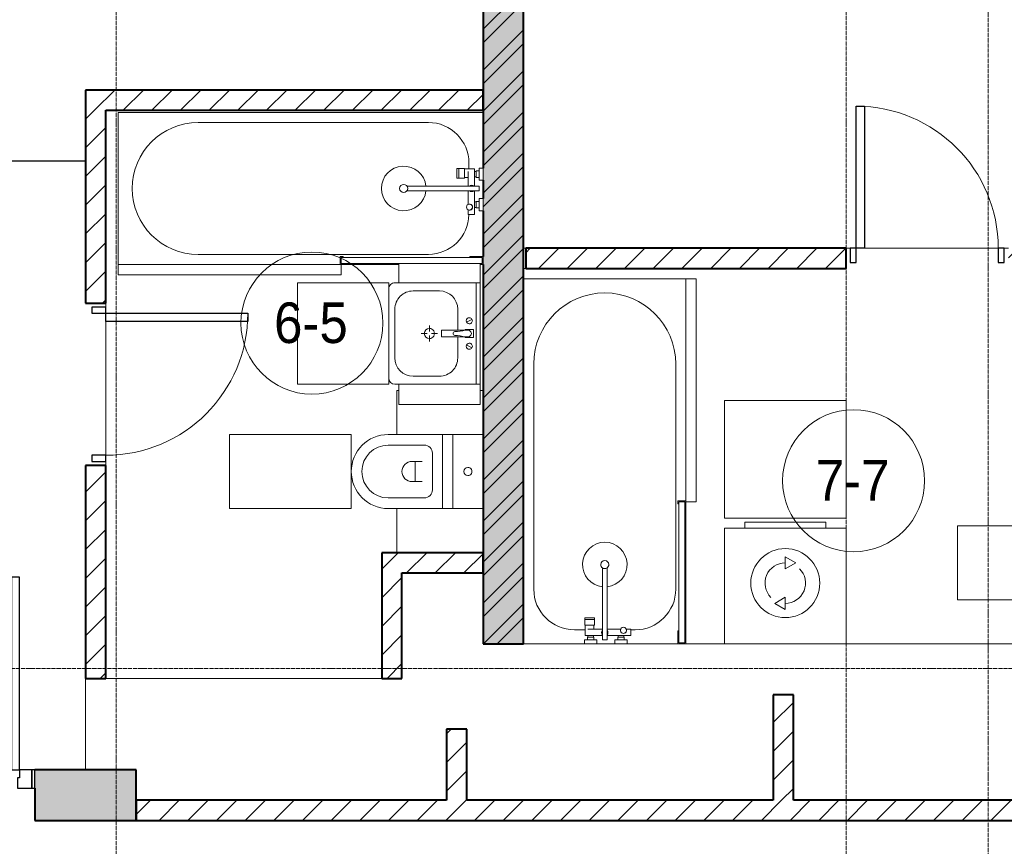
# Model space of a CAD drawing. Header units: millimetres. Extents: x 5617 to 107604, y 7718 to 206326.
# Tile 40 of 65: x 42116 to 46971, y 25423 to 29497. Entities that reach past the tile are written whole.
import ezdxf

# ---------------------------------------------------------------- set-up
doc = ezdxf.new("R2010")
doc.units = ezdxf.units.MM
doc.linetypes.add('ADSK_Линия сетки', pattern=[25, 20, -2.5, 0, -2.5])
doc.linetypes.add('Линия сетки', pattern=[25, 20, -2.5, 0, -2.5])
for name, color, linetype, lineweight in [('Двери', 7, 'Continuous', 18), ('Каркас_Импост', 7, 'Continuous', 30), ('Марки помещений', 7, 'Continuous', 20), ('Мебель', 7, 'Continuous', 18), ('Монтажный зазор', 7, 'Continuous', 30), ('Оси', 7, 'Continuous', 9), ('Панель', 7, 'Continuous', 30), ('Перекрытия', 7, 'Continuous', 18), ('Сантехнические приборы', 7, 'Continuous', 18), ('Стены', 7, 'Continuous', 18), ('Стены разрез', 7, 'Continuous', 40), ('Электрооборудование', 7, 'Continuous', 18)]:
    doc.layers.add(name, color=color, linetype=linetype, lineweight=lineweight)
doc.styles.add('Arial_3', font='arial.ttf', dxfattribs={"width": 0.9, "height": 200})
pattern_1 = [(45, (0, 0), (-70.71068, 70.71068), [])]

# ---------------------------------------------------------------- blocks, each defined once
blk = doc.blocks.new('MR_Стиральная машина - Стиральная машина_600-2638733-МКСС_К4_L17_58_200_')
at = {"layer": 'Электрооборудование', "color": 253, "true_color": 0xaaaaaa}
for p, q in [((-200, 600), (200, 600)), ((-200, 570), (-200, 600)), ((200, 600), (200, 570)), ((-300, 570), (300, 570)), ((-300, 0), (-300, 570)), ((300, 570), (300, 0)), ((0, 430), (52, 400)), ((0, 370), (0, 430)), ((52, 400), (0, 370)), ((-52, 200), (0, 230)), ((0, 170), (-52, 200)), ((0, 230), (0, 170)), ((300, 0), (-300, 0))]:
    blk.add_line(p, q, dxfattribs=at)
for radius, start, end in [(170, 0, 180), (100, 90, 225), (100, 270, 45), (170, 180, 0)]:
    blk.add_arc((0, 300), radius, start, end, dxfattribs=at)
blk = doc.blocks.new('MR_Зона обслуживания - MR_Зона обслуживания-2638736-МКСС_К4_L17_58_200_')
at = {"layer": 'Мебель', "lineweight": 9}
for p, q in [((300, 580), (-300, 580)), ((-300, 580), (-300, 0)), ((300, 0), (300, 580)), ((-300, 0), (300, 0))]:
    blk.add_line(p, q, dxfattribs=at)
blk = doc.blocks.new('A_DOR_Door - Вн_3_Одинарная_800x2100-3005070-МКСС_К4_L17_58_200_')
at = {"layer": 'Двери', "color": 253, "lineweight": 30, "true_color": 0xaaaaaa}
for p, q in [((-350, 50), (-350, 750)), ((-350, 750), (-310, 750)), ((-350, 50), (-350, 750)), ((-310, 750), (-310, 50)), ((-380, 50), (-380, -20)), ((-350, 50), (-380, 50)), ((-310, 50), (-350, 50)), ((-350, -20), (-350, 50)), ((380, 50), (350, 50)), ((350, 50), (350, -20)), ((380, -20), (380, 50)), ((-380, -20), (-350, -20)), ((350, -20), (380, -20))]:
    blk.add_line(p, q, dxfattribs=at)
at = {"layer": 'Двери', "color": 254, "lineweight": 9, "true_color": 0xd4d4d4}
blk.add_arc((-350, 50), 700, 360, 90, dxfattribs=at)
blk = doc.blocks.new('MR_Ванна - Санузел с ванной_1800x750-2515842-МКСС_К4_L17_58_200_')
at = {"layer": 'Сантехнические приборы', "color": 253, "true_color": 0xaaaaaa}
for p, q in [((900, 0), (-900, 0)), ((-900, 0), (-900, -750)), ((-505, -50), (630, -50)), ((780, -276.9), (770.9, -276.9)), ((770.9, -276.9), (770.9, -323.9)), ((807.5, -276.9), (780, -276.9)), ((780, -276.9), (780, -323.9)), ((780, -323.9), (780, -276.9)), ((807.5, -323.9), (807.5, -276.9)), ((858, -278.8), (807.5, -278.8)), ((807.5, -278.8), (807.5, -321.6)), ((830, -250), (830, -278.8)), ((858, -291.7), (858, -278.8)), ((880, -289), (866, -289)), ((866, -289), (866, -321)), ((900, -275.2), (880, -275.2)), ((880, -275.2), (880, -335)), ((880, -321), (880, -289)), ((900, -335), (900, -275.2)), ((770.9, -323.9), (780, -323.9)), ((780, -323.9), (807.5, -323.9)), ((807.5, -321.6), (826.3, -321.6)), ((826.3, -291.7), (826.3, -363.7)), ((858, -363.7), (858, -291.7)), ((866, -291.7), (858, -291.7)), ((858, -291.7), (858, -318.6)), ((858, -318.6), (866, -318.6)), ((866, -318.6), (866, -291.7)), ((866, -321), (880, -321)), ((880, -335), (900, -335)), ((880, -363.7), (524.9, -363.7)), ((524.9, -386.3), (880, -386.3)), ((826.3, -386.3), (826.3, -453.7)), ((858, -504.1), (858, -386.3)), ((880, -386.3), (880, -363.7)), ((880, -425), (880, -484.8)), ((900, -425), (880, -425)), ((900, -484.8), (900, -425)), ((826.3, -480.7), (826.3, -504.1)), ((858, -441.4), (858, -468.3)), ((866, -441.4), (858, -441.4)), ((858, -468.3), (866, -468.3)), ((866, -439), (866, -471)), ((880, -439), (866, -439)), ((866, -468.3), (866, -441.4)), ((866, -471), (880, -471)), ((880, -471), (880, -439)), ((880, -484.8), (900, -484.8)), ((826.3, -504.1), (858, -504.1)), ((630, -700), (-505, -700)), ((195, -710), (195, -750.1)), ((210, -710), (195, -710)), ((200, -745.1), (200, -715)), ((200, -715), (210, -715)), ((895, -715), (200, -715)), ((200, -715), (200, -745.1)), ((210, -715), (210, -710)), ((900, -710), (835, -710)), ((835, -710), (835, -715)), ((835, -715), (895, -715)), ((895, -715), (895, -745.1)), ((895, -745.1), (895, -715)), ((900, -750), (900, -710)), ((195, -750.1), (210, -750.1)), ((210, -745.1), (200, -745.1)), ((200, -745.1), (895, -745.1)), ((210, -750.1), (210, -745.1)), ((210, -750), (485, -750)), ((895, -745.1), (885, -745.1)), ((885, -745.1), (885, -750)), ((885, -750), (900, -750))]:
    blk.add_line(p, q, dxfattribs=at)
for centre, radius, start, end in [((-505, -375), 325, 90, 270), ((630, -250), 200, 360, 90), ((508.5, -375), 110, 5.916, 354.084), ((508.5, -375), 20, 90, 270), ((508.5, -375), 20, 270, 90), ((508.5, -375), 20, 325.4667, 34.5333), ((843.9, -375), 15.5, 47.0093, 132.9907), ((843.9, -375), 15.5, 227.0093, 312.9907), ((832.8, -467.2), 15, 90, 270), ((832.8, -467.2), 15, 244.0483, 115.9517), ((832.8, -467.2), 15, 270, 90), ((630, -500), 200, 270, 358.8143)]:
    blk.add_arc(centre, radius, start, end, dxfattribs=at)
blk = doc.blocks.new('MR_Зона обслуживания - MR_Зона обслуживания-2638725-МКСС_К4_L17_58_200_')
at = {"layer": 'Мебель', "lineweight": 9}
for p, q in [((545.1, 0), (-550, 0)), ((-550, 0), (-550, -50)), ((550, -50), (550, -0.1)), ((-550, -50), (550, -50))]:
    blk.add_line(p, q, dxfattribs=at)
blk = doc.blocks.new('MR_Унитаз напольный - Санузел с ванной-V5-МКСС_К4_L17_58_200_')
at = {"layer": 'Сантехнические приборы', "color": 253, "true_color": 0xaaaaaa}
for p, q in [((-182.5, 0), (-182.5, 267.5)), ((-130, 267.5), (-130, 90)), ((130, 90), (130, 267.5)), ((182.5, 267.5), (182.5, 0)), ((-50, 150), (-50, 100)), ((50, 100), (50, 150)), ((-50, 135), (50, 135)), ((-90, 50), (90, 50)), ((182.5, 0), (-182.5, 0)), ((-182.5, -50), (-182.5, 0)), ((-182.5, 0), (182.5, 0)), ((182.5, 0), (182.5, -50)), ((-182.5, -50), (182.5, -50)), ((-182.5, -200), (-182.5, -50)), ((182.5, -50), (-182.5, -50)), ((182.5, -50), (182.5, -200))]:
    blk.add_line(p, q, dxfattribs=at)
for centre, radius, start, end in [((0, 267.5), 182.5, 0, 180), ((0, 267.5), 130, 360, 180), ((0, 150), 50, 360, 180), ((-90, 90), 40, 180, 270), ((90, 90), 40, 270, 360), ((0, -125), 20, 360, 180), ((0, -125), 20, 180, 360)]:
    blk.add_arc(centre, radius, start, end, dxfattribs=at)
blk = doc.blocks.new('MR_Зона обслуживания - MR_Зона обслуживания-V6-МКСС_К4_L17_58_200_')
at = {"layer": 'Мебель', "lineweight": 9}
for p, q in [((182.5, 600), (-182.5, 600)), ((-182.5, 600), (-182.5, 0)), ((182.5, 0), (182.5, 600)), ((-182.5, 0), (182.5, 0))]:
    blk.add_line(p, q, dxfattribs=at)
blk = doc.blocks.new('MR_Зона обслуживания - MR_Зона обслуживания-V21-МКСС_К4_L17_58_200_')
at = {"layer": 'Мебель', "lineweight": 9}
for p, q in [((108.75, 425), (-108.75, 425)), ((108.75, 415), (108.75, 425)), ((108.75, 0), (108.75, 15))]:
    blk.add_line(p, q, dxfattribs=at)
blk = doc.blocks.new('MR_Зона обслуживания - MR_Зона обслуживания-V22-МКСС_К4_L17_58_200_')
at = {"layer": 'Мебель', "lineweight": 9}
blk.add_line((108.75, 425), (-108.75, 425), dxfattribs=at)
blk = doc.blocks.new('MR_Тумба-Умывальник с зеркалом - Тумба-умывальник_500-2638752-МКСС_К4_L17_58_200_')
at = {"layer": 'Сантехнические приборы', "color": 253, "true_color": 0xaaaaaa}
for p, q in [((-250, 400), (-250, 420)), ((-120, 420), (120, 420)), ((250, 420), (250, 400)), ((-210, 200), (-210, 330)), ((210, 330), (210, 200)), ((-10, 250), (-40, 250)), ((0, 290), (0, 260)), ((40, 250), (10, 250)), ((0, 210), (0, 240)), ((-17, 73.1), (-17, 187.9)), ((-14, 190.9), (14, 190.9)), ((17, 187.9), (17, 73.1)), ((-17, 110), (-120, 110)), ((120, 110), (17, 110)), ((-69.7, 39.8), (-55.6, 66.3)), ((-20, 73.1), (-17, 73.1)), ((-20, 33.1), (-20, 73.1)), ((-17, 60), (-17, 73.1)), ((17, 73.1), (17, 60)), ((17, 73.1), (20, 73.1)), ((20, 73.1), (20, 33.1)), ((69.7, 39.8), (55.6, 66.3)), ((-250, 20), (250, 20)), ((250, 0), (-250, 0)), ((20, 33.1), (-20, 33.1))]:
    blk.add_line(p, q, dxfattribs=at)
for centre, radius, start, end in [((-220, 420), 30, 90, 180), ((220, 420), 30, 0, 90), ((-120, 330), 90, 90, 180), ((120, 330), 90, 0, 90), ((0, 250), 25, 360, 180), ((0, 250), 25, 180, 360), ((-120, 200), 90, 180, 270), ((120, 200), 90, 270, 0), ((-14, 187.9), 3, 90, 180), ((-14, 187.9), 3, 105, 165), ((14, 187.9), 3, 0, 90), ((14, 187.9), 3, 15, 75), ((-217.6, 129.9), 208.5, 344.1823, 358.4054), ((0, 124.1), 9.19, 0, 180), ((217.6, 129.9), 208.5, 181.5946, 195.8177), ((-62.7, 53.1), 15, 0, 180), ((-62.7, 53.1), 15, 180, 0), ((0, 60), 17, 180, 0), ((62.7, 53.1), 15, 0, 180), ((62.7, 53.1), 15, 180, 0)]:
    blk.add_arc(centre, radius, start, end, dxfattribs=at)
blk = doc.blocks.new('MR_Зона обслуживания - MR_Зона обслуживания-2638754-МКСС_К4_L17_58_200_')
at = {"layer": 'Мебель', "lineweight": 9}
for p, q in [((250, 450), (-250, 450)), ((-250, 450), (-250, 0)), ((250, 0), (250, 450)), ((-250, 0), (250, 0))]:
    blk.add_line(p, q, dxfattribs=at)
blk = doc.blocks.new('MR_Зона обслуживания - MR_Зона обслуживания-V23-МКСС_К4_L17_58_200_')
at = {"layer": 'Мебель', "lineweight": 9}
for p, q in [((44.9, 400), (-50, 400)), ((-50, 400), (-50, 0)), ((-50, 0), (40, 0))]:
    blk.add_line(p, q, dxfattribs=at)
blk = doc.blocks.new('MR_Зона обслуживания - MR_Зона обслуживания-V12-МКСС_К4_L17_58_200_')
at = {"layer": 'Мебель', "lineweight": 9}
for p, q in [((50, 400), (-50, 400)), ((-50, 400), (-50, 0)), ((50, 0), (50, 400)), ((-50, 0), (50, 0))]:
    blk.add_line(p, q, dxfattribs=at)
blk = doc.blocks.new('MR_Зона обслуживания - MR_Зона обслуживания-2638726-МКСС_К4_L17_58_200_')
at = {"layer": 'Мебель', "lineweight": 9}
for p, q in [((182.5, 0), (-182.5, 0)), ((-182.5, 0), (-182.5, -600)), ((182.5, -600), (182.5, 0)), ((-182.5, -600), (182.5, -600))]:
    blk.add_line(p, q, dxfattribs=at)
blk = doc.blocks.new('MR_Ванна - Санузел с ванной_1800x800-V25-МКСС_К4_L17_58_200_')
at = {"layer": 'Сантехнические приборы', "color": 253, "true_color": 0xaaaaaa}
for p, q in [((-900, 0), (-900, 800)), ((210, 800.1), (195, 800.1)), ((195, 800.1), (195, 760)), ((200, 765), (200, 795.1)), ((200, 795.1), (210, 795.1)), ((200, 795.1), (200, 765)), ((895, 795.1), (200, 795.1)), ((210, 795.1), (210, 800.1)), ((210, 800), (885, 800)), ((900, 800), (885, 800)), ((885, 800), (885, 795.1)), ((885, 795.1), (895, 795.1)), ((895, 795.1), (895, 765)), ((895, 765), (895, 795.1)), ((900, 760), (900, 800)), ((630, 750), (-480, 750)), ((195, 760), (210, 760)), ((210, 765), (200, 765)), ((200, 765), (895, 765)), ((210, 760), (210, 765)), ((895, 765), (835, 765)), ((835, 765), (835, 760)), ((835, 760), (900, 760)), ((900, 760), (900, 509.8)), ((830, 529.1), (830, 550)), ((826.3, 529.1), (858, 529.1)), ((826.3, 505.7), (826.3, 529.1)), ((858, 529.1), (858, 411.3)), ((858, 493.3), (866, 493.3)), ((858, 466.4), (858, 493.3)), ((866, 496), (880, 496)), ((866, 464), (866, 496)), ((866, 493.3), (866, 466.4)), ((880, 509.8), (900, 509.8)), ((880, 450), (880, 509.8)), ((880, 496), (880, 464)), ((900, 509.8), (900, 450)), ((826.3, 411.3), (826.3, 478.7)), ((866, 466.4), (858, 466.4)), ((880, 464), (866, 464)), ((900, 450), (880, 450)), ((900, 450), (900, 360)), ((524.9, 411.3), (880, 411.3)), ((880, 388.7), (524.9, 388.7)), ((826.3, 316.7), (826.3, 388.7)), ((858, 388.7), (858, 316.7)), ((880, 411.3), (880, 388.7)), ((770.9, 301.9), (770.9, 348.9)), ((770.9, 348.9), (780, 348.9)), ((780, 301.9), (780, 348.9)), ((780, 348.9), (807.5, 348.9)), ((780, 348.9), (780, 301.9)), ((807.5, 348.9), (807.5, 301.9)), ((807.5, 303.8), (807.5, 346.6)), ((807.5, 346.6), (826.3, 346.6)), ((858, 316.7), (858, 343.6)), ((858, 343.6), (866, 343.6)), ((866, 314), (866, 346)), ((866, 346), (880, 346)), ((866, 343.6), (866, 316.7)), ((880, 300.2), (880, 360)), ((880, 360), (900, 360)), ((880, 346), (880, 314)), ((900, 360), (900, 300.2)), ((780, 301.9), (770.9, 301.9)), ((807.5, 301.9), (780, 301.9)), ((858, 303.8), (807.5, 303.8)), ((830, 250), (830, 303.8)), ((858, 316.7), (858, 303.8)), ((866, 316.7), (858, 316.7)), ((880, 314), (866, 314)), ((900, 300.2), (880, 300.2)), ((900, 300.2), (900, 0)), ((-480, 50), (630, 50))]:
    blk.add_line(p, q, dxfattribs=at)
for centre, radius, start, end in [((-480, 400), 350, 90, 270), ((630, 550), 200, 360, 90), ((508.5, 400), 110, 5.916, 354.084), ((832.8, 492.2), 15, 90, 270), ((832.8, 492.2), 15, 244.0483, 115.9517), ((832.8, 492.2), 15, 270, 90), ((508.5, 400), 20, 90, 270), ((508.5, 400), 20, 270, 90), ((508.5, 400), 20, 325.4667, 34.5333), ((843.9, 400), 15.5, 47.0093, 132.9907), ((843.9, 400), 15.5, 227.0093, 312.9907), ((630, 250), 200, 270, 360)]:
    blk.add_arc(centre, radius, start, end, dxfattribs=at)
blk = doc.blocks.new('MR_Зона обслуживания - MR_Зона обслуживания-V26-МКСС_К4_L17_58_200_')
at = {"layer": 'Мебель', "lineweight": 9}
for p, q in [((550, 50), (-550, 50)), ((-550, 50), (-550, 0)), ((550, 0.1), (550, 50)), ((-550, 0), (545.1, 0))]:
    blk.add_line(p, q, dxfattribs=at)
blk = doc.blocks.new('101_Дверь_Однопольная - _НЧ_Мет_900х2100_Квартира_Л-3834929-МКСС_К4_L17_58_200_')
at = {"layer": 'Каркас_Импост', "color": 253, "true_color": 0xaaaaaa}
for p, q in [((-475, 125), (-535, 125)), ((-535, 125), (-535, 35)), ((-475, 85), (-475, 125)), ((535, 125), (475, 125)), ((475, 125), (475, 85)), ((535, 35), (535, 125)), ((-465, 85), (-475, 85)), ((-465, 35), (-465, 85)), ((475, 85), (465, 85)), ((465, 85), (465, 35)), ((-535, 35), (-465, 35)), ((465, 35), (535, 35))]:
    blk.add_line(p, q, dxfattribs=at)
at = {"layer": 'Монтажный зазор', "color": 253, "true_color": 0xaaaaaa}
for p, q in [((-535, 125), (-550, 125)), ((-550, 125), (-550, 35)), ((-535, 35), (-535, 125)), ((550, 125), (535, 125)), ((535, 125), (535, 35)), ((550, 35), (550, 125)), ((-550, 35), (-535, 35)), ((535, 35), (550, 35))]:
    blk.add_line(p, q, dxfattribs=at)
at = {"layer": 'Панель', "color": 253, "true_color": 0xaaaaaa}
for p, q in [((475, 1075), (435, 1075)), ((435, 1075), (435, 125)), ((475, 125), (475, 1075)), ((435, 125), (475, 125))]:
    blk.add_line(p, q, dxfattribs=at)
blk.add_arc((475, 125), 950, 90, 180, dxfattribs=at)
blk = doc.blocks.new('135_SLK_K4_AR_rvt-1-МКСС_К4_L17_58_200_')
at = {"layer": 'Стены разрез', "lineweight": 9, "true_color": 0xaaaaaa}
h = blk.add_hatch(dxfattribs=at)
h.set_pattern_fill('FP_1', color=253, style=0, pattern_type=2)
h.set_pattern_definition([(50, (0, 0), (218.62117, -19.1268), [22.86, -251.46]), (355, (0, 0), (-42.29187, 229.2684), [18.288, -201.168]), (100.451, (18.22, -1.6), (176.33107, 210.13963), [19.428, -213.708]), (46.184, (0, 60.96), (325.29495, -50.45164), [34.29, -377.19]), (96.636, (27.1, 56.76), (284.883, 296.91266), [29.142, -320.562]), (351.184, (0, 60.96), (284.8858, 296.9107), [27.432, -301.752]), (21, (30.48, 45.72), (181.93753, -122.71832), [22.86, -251.46]), (326, (30.48, 45.72), (74.16223, 221.0262), [18.288, -201.168]), (71.451, (45.64, 35.5), (256.10035, 98.30526), [19.428, -213.708]), (37.5, (0, 0), (3.70639, 101.465895), [3.353, -195.377, 3.353, -200.863, -201.93]), (37.5, (0, 0), (3.70639, 101.465895), [-402.946, 3.353, -198.577]), (7.5, (0, 0), (80.18358, 120.21653), [3.353, -113.081, 3.353, -190.805, -76.962]), (7.5, (0, 0), (80.18358, 120.21653), [-310.591, 3.353, -73.609]), (327.5, (-67.97, 0), (162.708646, -6.87497), [3.353, -72.847, 3.353, -234.391, -315.468]), (327.5, (-67.97, 0), (162.708646, -6.87497), [-313.944, 3.353, -312.115]), (317.5, (-98.45, 0), (177.75468, 30.51183), [3.353, -95.707, 3.353, -154.534, -224.028]), (317.5, (-98.45, 0), (177.75468, 30.51183), [-256.946, 3.353, -220.675])])
h.paths.add_polyline_path([(116960, 26420), (117160, 26420), (117160, 32900), (116960, 32900), (116960, 26543.1)])
h = blk.add_hatch(dxfattribs=at)
h.set_pattern_fill('FP_2', color=253, style=0, pattern_type=2)
h.set_pattern_definition([(45, (0, 0), (-101.02788, 101.02788), []), (45, (67.35, 0), (-101.02788, 101.02788), [])])
h.paths.add_polyline_path([(116960, 26420), (117160, 26420), (117160, 32900), (116960, 32900), (116960, 26543.1)])
h = blk.add_hatch(dxfattribs=at)
h.set_pattern_fill('FP_3', color=253, style=0, pattern_type=2)
h.set_pattern_definition(pattern_1)
h.paths.add_polyline_path([(116960, 29050), (116960, 29150), (115000, 29150), (115000, 29050), (116263, 29050)])
h = blk.add_hatch(dxfattribs=at)
h.set_pattern_fill('FP_3', color=253, style=0, pattern_type=2)
h.set_pattern_definition(pattern_1)
h.paths.add_polyline_path([(115100, 26250), (115100, 27300), (115000, 27300), (115000, 26250)])
h.paths.add_polyline_path([(115000, 28100), (115100, 28100), (115100, 29050), (115000, 29050), (115000, 28935)])
h = blk.add_hatch(dxfattribs=at)
h.set_pattern_fill('FP_3', color=253, style=0, pattern_type=2)
h.set_pattern_definition(pattern_1)
h.paths.add_polyline_path([(120336, 28270), (120550, 28270), (120550, 28370), (119550, 28370), (119550, 28270), (119754.1, 28270)])
h.paths.add_polyline_path([(118750, 28270), (118750, 28370), (117170, 28370), (117170, 28270), (118590.4, 28270)])
h = blk.add_hatch(dxfattribs=at)
h.set_pattern_fill('FP_3', color=253, style=0, pattern_type=2)
h.set_pattern_definition(pattern_1)
h.paths.add_polyline_path([(116960, 26770), (116960, 26870), (116460, 26870), (116460, 26770), (116844.8, 26770)])
h = blk.add_hatch(dxfattribs=at)
h.set_pattern_fill('FP_3', color=253, style=0, pattern_type=2)
h.set_pattern_definition(pattern_1)
h.paths.add_polyline_path([(116560, 26250), (116560, 26770), (116460, 26770), (116460, 26250)])
h = blk.add_hatch(dxfattribs=at)
h.set_pattern_fill('FP_3', color=253, style=0, pattern_type=2)
h.set_pattern_definition(pattern_1)
h.paths.add_polyline_path([(118490, 25650), (118490, 26170), (118390, 26170), (118390, 25650)])
h = blk.add_hatch(dxfattribs=at)
h.set_pattern_fill('FP_3', color=253, style=0, pattern_type=2)
h.set_pattern_definition(pattern_1)
h.paths.add_polyline_path([(116880, 25650), (116880, 26000), (116780, 26000), (116780, 25650)])
at = {"layer": 'Стены разрез', "lineweight": 18, "true_color": 0xcbcbcb}
h = blk.add_hatch(color=9, dxfattribs=at)
h.paths.add_polyline_path([(115250, 25550), (115250, 25800), (114749.8, 25800), (114749.8, 25550)])
h.paths.add_polyline_path([(113649.8, 25550), (113649.8, 25800), (113250, 25800), (113250, 25550)])
at = {"layer": 'Стены разрез', "lineweight": 9, "true_color": 0xaaaaaa}
h = blk.add_hatch(dxfattribs=at)
h.set_pattern_fill('FP_3', color=253, style=0, pattern_type=2)
h.set_pattern_definition(pattern_1)
h.paths.add_polyline_path([(123550, 25550), (123550, 25650), (115250, 25650), (115250, 25550), (123245.3, 25550)])
at = {"layer": 'Перекрытия', "color": 253, "true_color": 0xaaaaaa}
for p, q in [((117160, 28370), (117170, 28370)), ((118750, 28370), (118770, 28370)), ((118770, 28370), (118750, 28370)), ((118840, 28370), (119500, 28370)), ((119500, 28370), (118840, 28370)), ((119530, 28370), (119550, 28370)), ((119550, 28370), (119530, 28370)), ((117170, 28270), (117160, 28270)), ((115100, 28100), (115100, 28080)), ((115100, 28080), (115100, 28100)), ((115100, 28010), (115100, 27350)), ((115100, 27350), (115100, 28010)), ((115100, 27320), (115100, 27300)), ((115100, 27300), (115100, 27320)), ((117160, 26420), (117460.2, 26420)), ((117520, 26420), (117610, 26420)), ((117669.8, 26420), (117920, 26420)), ((117960, 26420), (118150, 26420)), ((118750, 26420), (120125, 26420)), ((115000, 25800), (115000, 26250)), ((115100, 26250), (116460, 26250))]:
    blk.add_line(p, q, dxfattribs=at)
at = {"layer": 'Стены', "color": 253, "true_color": 0xaaaaaa}
for p, q in [((113950, 28800.4), (115000, 28800.4)), ((115000, 28799.6), (113950, 28799.6))]:
    blk.add_line(p, q, dxfattribs=at)
at = {"layer": 'Стены разрез', "color": 253, "true_color": 0xaaaaaa}
for p, q in [((116960, 32900), (116960, 28764.8)), ((117160, 26420), (117160, 32900)), ((116960, 29150), (115000, 29150)), ((115000, 29150), (115000, 29050)), ((116960, 29050), (116960, 29150)), ((115000, 29050), (115000, 28100)), ((115100, 29050), (116960, 29050)), ((115100, 28100), (115100, 29050)), ((116960, 28705), (116960, 28615)), ((116960, 28555.2), (116960, 28330)), ((118750, 28370), (117170, 28370)), ((117170, 28370), (117170, 28270)), ((118750, 28270), (118750, 28370)), ((116960, 28290), (116960, 26420)), ((117170, 28270), (118750, 28270)), ((115000, 28100), (115100, 28100)), ((115000, 27300), (115000, 26250)), ((115100, 27300), (115000, 27300)), ((115100, 26250), (115100, 27300)), ((116960, 26870), (116460, 26870)), ((116460, 26870), (116460, 26770)), ((116960, 26770), (116960, 26870)), ((116460, 26770), (116460, 26250)), ((116560, 26770), (116960, 26770)), ((116560, 26250), (116560, 26770)), ((116960, 26420), (117160, 26420)), ((115000, 26250), (115100, 26250)), ((116460, 26250), (116560, 26250)), ((118490, 26170), (118390, 26170)), ((118390, 26170), (118390, 25650)), ((118490, 25650), (118490, 26170)), ((116880, 26000), (116780, 26000)), ((116780, 26000), (116780, 25650)), ((116880, 25650), (116880, 26000)), ((115250, 25800), (114749.8, 25800)), ((115250, 25550), (115250, 25800)), ((114749.8, 25710), (114749.8, 25550)), ((116780, 25650), (115250, 25650)), ((115250, 25650), (115250, 25550)), ((118390, 25650), (116880, 25650)), ((120150, 25650), (118490, 25650)), ((114749.8, 25550), (115250, 25550)), ((115250, 25550), (123550, 25550))]:
    blk.add_line(p, q, dxfattribs=at)
at = {"layer": 'Двери', "color": 253, "lineweight": 18, "true_color": 0xaaaaaa}
for name, p in [('A_DOR_Door - Вн_3_Одинарная_800x2100-3005070-МКСС_К4_L17_58_200_', (119150, 28320)), ('101_Дверь_Однопольная - _НЧ_Мет_900х2100_Квартира_Л-3834929-МКСС_К4_L17_58_200_', (114199.8, 25675))]:
    blk.add_blockref(name, p, dxfattribs=at)
at = {"layer": 'Двери', "color": 253, "lineweight": 18, "true_color": 0xaaaaaa, "rotation": 270}
blk.add_blockref('A_DOR_Door - Вн_3_Одинарная_800x2100-3005070-МКСС_К4_L17_58_200_', (115050, 27700), dxfattribs=at)
at = {"layer": 'Мебель', "color": 253, "lineweight": 18, "true_color": 0xaaaaaa}
for name, p in [('MR_Зона обслуживания - MR_Зона обслуживания-2638725-МКСС_К4_L17_58_200_', (115710, 28290)), ('MR_Зона обслуживания - MR_Зона обслуживания-2638736-МКСС_К4_L17_58_200_', (118450, 27040))]:
    blk.add_blockref(name, p, dxfattribs=at)
for name, p, rotation in [('MR_Зона обслуживания - MR_Зона обслуживания-V23-МКСС_К4_L17_58_200_', (116945, 28250), 89.99999999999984), ('MR_Зона обслуживания - MR_Зона обслуживания-V26-МКСС_К4_L17_58_200_', (117960, 27670), 270.0000000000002), ('MR_Зона обслуживания - MR_Зона обслуживания-2638754-МКСС_К4_L17_58_200_', (116495, 27950), 89.99999999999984), ('MR_Зона обслуживания - MR_Зона обслуживания-V12-МКСС_К4_L17_58_200_', (116945, 27650), 89.99999999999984), ('MR_Зона обслуживания - MR_Зона обслуживания-V21-МКСС_К4_L17_58_200_', (116960, 27561.2), 90.00000000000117), ('MR_Зона обслуживания - MR_Зона обслуживания-V6-МКСС_К4_L17_58_200_', (116310, 27270), 90.00000000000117), ('MR_Зона обслуживания - MR_Зона обслуживания-V22-МКСС_К4_L17_58_200_', (116960, 26978.7), 90.00000000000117), ('MR_Зона обслуживания - MR_Зона обслуживания-2638726-МКСС_К4_L17_58_200_', (119900, 26820), 269.9999999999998)]:
    blk.add_blockref(name, p, dxfattribs=dict(at, rotation=rotation))
at = {"layer": 'Сантехнические приборы', "color": 253, "lineweight": 18, "true_color": 0xaaaaaa}
blk.add_blockref('MR_Ванна - Санузел с ванной_1800x750-2515842-МКСС_К4_L17_58_200_', (116060, 29040), dxfattribs=at)
for name, p, rotation in [('MR_Ванна - Санузел с ванной_1800x800-V25-МКСС_К4_L17_58_200_', (117160, 27320), 270.0000000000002), ('MR_Тумба-Умывальник с зеркалом - Тумба-умывальник_500-2638752-МКСС_К4_L17_58_200_', (116945, 27950), 89.99999999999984), ('MR_Унитаз напольный - Санузел с ванной-V5-МКСС_К4_L17_58_200_', (116760, 27270), 90.00000000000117)]:
    blk.add_blockref(name, p, dxfattribs=dict(at, rotation=rotation))
at = {"layer": 'Электрооборудование', "color": 253, "lineweight": 18, "true_color": 0xaaaaaa}
blk.add_blockref('MR_Стиральная машина - Стиральная машина_600-2638733-МКСС_К4_L17_58_200_', (118450, 26420), dxfattribs=at)
blk = doc.blocks.new('050_Марка_Помещение - Номер-620969-МКСС_К4_L17_58_200_')
at = {"layer": 'Марки помещений'}
blk.add_circle((0, 0), 3.5, dxfattribs=at)

msp = doc.modelspace()

# ---------------------------------------------------------------- linework, layer by layer
at = {"layer": 'Оси', "linetype": 'Линия сетки'}
for p, q in [((42591.3, 12025.7), (42591.3, 33150)), ((46191.3, 12025.7), (46191.3, 33150)), ((46891.3, 13295.7), (46891.3, 33150))]:
    msp.add_line(p, q, dxfattribs=at)
at = {"layer": 'Оси', "linetype": 'ADSK_Линия сетки'}
msp.add_line((64356.3, 26300), (24852.5, 26300), dxfattribs=at)

# ---------------------------------------------------------------- block references
at = {"lineweight": 5}
msp.add_blockref('135_SLK_K4_AR_rvt-1-МКСС_К4_L17_58_200_', (-72558.7, 0), dxfattribs=at)
at = {"layer": 'Марки помещений', "xscale": 99.99999999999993, "yscale": 99.99999999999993, "zscale": 99.99999999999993}
for p in [(43557.2, 28001.4), (46228, 27224.7)]:
    msp.add_blockref('050_Марка_Помещение - Номер-620969-МКСС_К4_L17_58_200_', p, dxfattribs=at)

# ---------------------------------------------------------------- texts
at = {"layer": 'Марки помещений', "lineweight": 9, "char_height": 200, "width": 447.342, "attachment_point": 1, "style": 'Arial_3'}
for s, insert in [('6-5', (43370.7, 28103.1)), ('7-7', (46041.5, 27326.4))]:
    msp.add_mtext(s, dxfattribs=dict(at, insert=insert))

doc.saveas('drawing.dxf')
